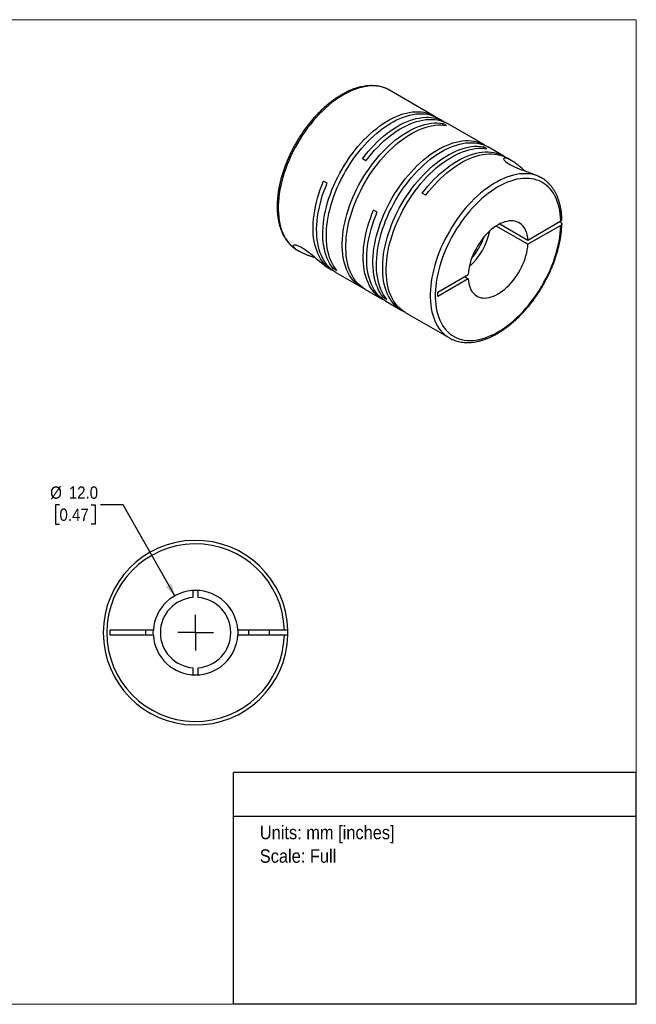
# Model space of a CAD drawing. Header units: millimetres. Extents: x 0 to 216, y 0 to 140.
# Tile 2 of 2: x 128 to 216, y 0 to 140. Entities that reach past the tile are written whole.
import ezdxf
from ezdxf.enums import TextEntityAlignment as Align

# ---------------------------------------------------------------- set-up
doc = ezdxf.new("R2010")
doc.units = ezdxf.units.MM
doc.header["$LTSCALE"] = 0.5
doc.linetypes.add('SLD-Solid', pattern=[0])
doc.layers.add('SLD-0', color=7, linetype='SLD-Solid', lineweight=25)
doc.layers.add('TEXT', color=140, linetype='SLD-Solid', lineweight=25)
doc.styles.add('SLDTEXTSTYLE0', font='GOTHIC.TTF', dxfattribs={"width": 0.913})
doc.dimstyles.new('SLDDIMSTYLE0', dxfattribs={"dimtxt": 1.75, "dimasz": 1.75, "dimexe": 0, "dimexo": 0.0625, "dimgap": 0.4375, "dimtad": 0, "dimtih": 1, "dimtoh": 1, "dimdec": 1, "dimrnd": 1e-09, "dimzin": 4, "dimdsep": 46, "dimtxsty": 'SLDTEXTSTYLE0', "dimsah": 1, "dimcen": 0, "dimadec": 0, "dimazin": 1, "dimtfac": 1, "dimtdec": 1, "dimtofl": 0, "dimtmove": 0, "dimatfit": 3, "dimfxl": 0, "dimfrac": 2, "dimtolj": 1, "dimtzin": 12, "dimarcsym": 0})

# ---------------------------------------------------------------- blocks, each defined once
blk = doc.blocks.new('Block2')
at = {"color": 7, "linetype": 'SLD-Solid', "lineweight": 18}
for p, q in [((0, 139.7), (215.9, 139.7)), ((0, 139.7), (0, 0)), ((215.9, 139.7), (215.9, 0)), ((0, 0), (215.9, 0))]:
    blk.add_line(p, q, dxfattribs=at)
blk = doc.blocks.new('SW_NOTE_0')
at = {"layer": 'TEXT', "color": 0, "insert": (0, 2.43), "char_height": 1.905, "attachment_point": 1, "style": 'SLDTEXTSTYLE0'}
blk.add_mtext('Units: mm [inches]', dxfattribs=at)
blk = doc.blocks.new('SW_NOTE_0_1')
at = {"layer": 'TEXT', "color": 0, "insert": (0, 2.43), "char_height": 1.905, "attachment_point": 1, "style": 'SLDTEXTSTYLE0'}
blk.add_mtext('Scale: Full', dxfattribs=at)
blk = doc.blocks.new('Block1')
at = {"layer": 'TEXT'}
for p, q in [((215.9, 32.88), (158.75, 32.88)), ((158.75, 0), (158.75, 32.88)), ((215.9, 0), (215.9, 32.88)), ((158.75, 26.7), (215.9, 26.7)), ((215.9, 0), (158.75, 0))]:
    blk.add_line(p, q, dxfattribs=at)
at = {"layer": 'TEXT', "color": 140}
for name, p in [('SW_NOTE_0', (162.49, 22.9)), ('SW_NOTE_0_1', (162.49, 19.56))]:
    blk.add_blockref(name, p, dxfattribs=at)
at = {"layer": 'TEXT', "color": 140, "style": 'SLDTEXTSTYLE0', "width": 0.913, "flags": 2}
for tag, height, p in [('AUTOATTR0', 2.12, (177.95, 28.35)), ('AUTOATTR1_0', 2.38, (166.91, 14.94)), ('AUTOATTR1_1', 2.38, (161.05, 11.86)), ('AUTOATTR1_2', 2.38, (168.89, 8.78))]:
    blk.add_attdef(tag, text='', height=height, dxfattribs=at).set_placement(p, align=Align.BOTTOM_LEFT)
blk = doc.blocks.new('_D_5')
at = {"layer": 'SLD-0'}
for p, q in [((134.07, 70.89), (133.53, 70.89)), ((133.53, 70.89), (133.53, 68.11)), ((138.59, 70.89), (139.13, 70.89)), ((139.13, 70.89), (139.13, 68.11)), ((143.09, 70.89), (139.91, 70.89)), ((150.42, 57.95), (143.09, 70.89)), ((133.53, 68.11), (134.07, 68.11)), ((139.13, 68.11), (138.59, 68.11))]:
    blk.add_line(p, q, dxfattribs=at)
blk.add_solid([(150.42, 57.95), (149.99, 59.72), (149.12, 59.23)], dxfattribs=at)
at = {"layer": 'SLD-0', "char_height": 1.75, "attachment_point": 1, "style": 'SLDTEXTSTYLE0'}
for s, insert in [('%%c', (132.75, 73.48)), ('12.0', (135.39, 73.48)), ('0.47', (134.07, 70.34))]:
    blk.add_mtext(s, dxfattribs=dict(at, insert=insert))
blk = doc.blocks.new('SW_CENTERMARKSYMBOL_2')
at = {"layer": 'SLD-0', "color": 0}
for q in [(0, 2.54), (-2.54, 0), (0, -2.54), (2.54, 0)]:
    blk.add_line((0, 0), q, dxfattribs=at)

msp = doc.modelspace()

# ---------------------------------------------------------------- linework, layer by layer
for p, q in [((187.24, 126.03), (180.91, 129.69)), ((180.93, 129.68), (180.91, 129.69)), ((188.62, 125.24), (187.74, 125.75)), ((188.97, 124.7), (188.47, 124.99)), ((188.47, 124.75), (188.47, 124.99)), ((194.35, 121.93), (189.12, 124.95)), ((194.7, 121.39), (194.2, 121.68)), ((194.2, 121.45), (194.2, 121.68)), ((197.11, 120.34), (194.85, 121.64)), ((177.55, 119.69), (177.05, 119.98)), ((198.14, 119.74), (197.61, 120.05)), ((172.03, 116.5), (171.53, 116.79)), ((202.48, 117.24), (202.29, 117.35)), ((186.04, 114.8), (185.54, 115.09)), ((179.14, 112.4), (178.64, 112.69)), ((200.52, 107.83), (196.02, 110.42)), ((196.55, 110.73), (200.52, 108.44)), ((200.52, 108.44), (205.19, 111.14)), ((205.19, 110.52), (200.52, 107.83)), ((205.19, 110.93), (205.01, 111.03)), ((167.82, 107), (168, 106.89)), ((172.15, 104.49), (172.76, 104.14)), ((172.91, 104.4), (173.11, 104.51)), ((173.41, 104.11), (172.91, 104.4)), ((173.27, 103.85), (176.9, 101.75)), ((187.73, 101.06), (192.05, 103.55)), ((192.05, 102.94), (187.73, 100.44)), ((191.52, 103.24), (192.05, 102.94)), ((177.4, 101.46), (179.87, 100.04)), ((187.73, 100.44), (187.73, 101.06)), ((180.02, 100.3), (180.22, 100.41)), ((180.52, 100.01), (180.02, 100.3)), ((180.37, 99.75), (182.63, 98.45)), ((183.13, 98.16), (189.38, 94.55)), ((189.38, 94.55), (189.4, 94.54)), ((153.01, 58.72), (153.01, 57.72)), ((153.76, 57.72), (153.76, 58.72)), ((141.28, 53.11), (147.39, 53.11)), ((141.28, 52.36), (141.28, 53.11)), ((146.28, 53.11), (146.28, 52.36)), ((147.38, 52.73), (147.39, 53.11)), ((159.37, 53.11), (165.98, 53.11)), ((160.88, 53.11), (160.88, 52.36)), ((163.88, 52.36), (163.88, 53.11)), ((147.39, 52.36), (141.28, 52.36)), ((147.39, 52.36), (147.38, 52.73)), ((165.98, 52.36), (159.37, 52.36)), ((153.01, 47.75), (153.01, 46.75)), ((153.76, 46.75), (153.76, 47.75))]:
    msp.add_line(p, q)
at = {"flags": 128}
for points in [[(180.91, 129.69), (180.91, 129.69), (180.57, 129.87), (180.21, 130.01), (179.84, 130.13), (179.46, 130.22), (179.06, 130.27), (178.65, 130.3), (178.23, 130.3), (177.8, 130.26), (177.36, 130.19), (176.91, 130.1), (176.46, 129.97), (176, 129.81), (175.53, 129.63), (175.07, 129.41), (174.6, 129.17), (174.13, 128.9), (173.66, 128.6), (173.2, 128.28), (172.73, 127.93), (172.27, 127.56), (171.82, 127.16), (171.37, 126.74), (170.93, 126.3), (170.5, 125.83), (170.08, 125.35), (169.67, 124.85), (169.27, 124.34), (168.89, 123.81), (168.52, 123.26), (168.16, 122.7), (167.82, 122.14), (167.5, 121.56), (167.19, 120.97), (166.9, 120.38), (166.64, 119.78), (166.39, 119.17), (166.16, 118.57), (165.95, 117.96), (165.77, 117.36), (165.6, 116.76), (165.46, 116.16), (165.34, 115.57), (165.25, 114.98), (165.18, 114.41), (165.13, 113.84), (165.1, 113.29), (165.1, 112.74), (165.13, 112.22), (165.17, 111.7), (165.24, 111.21), (165.34, 110.73), (165.45, 110.28), (165.59, 109.84), (165.76, 109.43), (165.94, 109.03), (166.14, 108.67), (166.37, 108.32), (166.62, 108.01), (166.89, 107.71), (167.17, 107.45), (167.48, 107.21), (167.8, 107.01), (167.82, 107)], [(172.91, 104.4), (172.67, 104.72), (172.44, 105.06), (172.24, 105.43), (172.06, 105.83), (171.9, 106.24), (171.77, 106.68), (171.65, 107.14), (171.56, 107.62), (171.5, 108.11), (171.45, 108.62), (171.43, 109.15), (171.44, 109.69), (171.46, 110.25), (171.51, 110.81), (171.59, 111.39), (171.68, 111.97), (171.8, 112.56), (171.95, 113.16), (172.11, 113.76), (172.3, 114.36), (172.5, 114.96), (172.73, 115.56), (172.98, 116.17), (173.25, 116.76), (173.54, 117.35), (173.84, 117.94), (174.17, 118.51), (174.51, 119.08), (174.86, 119.63), (175.23, 120.18), (175.62, 120.71), (176.01, 121.22), (176.42, 121.72), (176.84, 122.2), (177.27, 122.66), (177.71, 123.09), (178.16, 123.51), (178.61, 123.91), (179.07, 124.28), (179.53, 124.63), (179.99, 124.95), (180.46, 125.25), (180.93, 125.52), (181.39, 125.76), (181.86, 125.97), (182.32, 126.16), (182.78, 126.32), (183.23, 126.44), (183.68, 126.54), (184.11, 126.61), (184.54, 126.64), (184.96, 126.65), (185.37, 126.62), (185.77, 126.57), (186.15, 126.48), (186.52, 126.37), (186.88, 126.22), (187.22, 126.05), (187.49, 125.88)], [(173.41, 104.11), (173.17, 104.43), (172.94, 104.77), (172.74, 105.14), (172.56, 105.54), (172.4, 105.95), (172.27, 106.39), (172.15, 106.85), (172.06, 107.33), (172, 107.82), (171.95, 108.33), (171.93, 108.86), (171.94, 109.4), (171.96, 109.96), (172.01, 110.52), (172.09, 111.1), (172.19, 111.68), (172.3, 112.27), (172.45, 112.87), (172.61, 113.47), (172.8, 114.07), (173.01, 114.67), (173.24, 115.28), (173.48, 115.88), (173.75, 116.47), (174.04, 117.06), (174.35, 117.65), (174.67, 118.22), (175.01, 118.79), (175.36, 119.35), (175.73, 119.89), (176.12, 120.42), (176.52, 120.93), (176.92, 121.43), (177.34, 121.91), (177.77, 122.37), (178.21, 122.8), (178.66, 123.22), (179.11, 123.62), (179.57, 123.99), (180.03, 124.34), (180.5, 124.66), (180.96, 124.96), (181.43, 125.23), (181.9, 125.47), (182.36, 125.68), (182.82, 125.87), (183.28, 126.03), (183.73, 126.15), (184.18, 126.25), (184.62, 126.32), (185.05, 126.35), (185.47, 126.36), (185.87, 126.33), (186.27, 126.28), (186.66, 126.19), (187.03, 126.08), (187.38, 125.93), (187.72, 125.76), (187.74, 125.75)], [(177.05, 119.98), (177.45, 120.5), (177.86, 120.99), (178.28, 121.47), (178.71, 121.92), (179.15, 122.36), (179.6, 122.78), (180.05, 123.17), (180.51, 123.54), (180.97, 123.88), (181.44, 124.2), (181.91, 124.49), (182.37, 124.76), (182.84, 125), (183.3, 125.21), (183.76, 125.39), (184.22, 125.54), (184.67, 125.66), (185.12, 125.75), (185.56, 125.82), (185.98, 125.85), (186.4, 125.85), (186.81, 125.82), (187.2, 125.76), (187.59, 125.67), (187.96, 125.55), (188.31, 125.4), (188.65, 125.22), (188.87, 125.09)], [(177.16, 101.62), (176.88, 101.77), (176.56, 101.97), (176.25, 102.21), (175.97, 102.47), (175.7, 102.76), (175.46, 103.08), (175.23, 103.42), (175.03, 103.79), (174.84, 104.18), (174.68, 104.59), (174.54, 105.03), (174.43, 105.48), (174.33, 105.95), (174.26, 106.45), (174.21, 106.96), (174.19, 107.48), (174.19, 108.02), (174.21, 108.57), (174.26, 109.14), (174.33, 109.71), (174.43, 110.29), (174.54, 110.88), (174.68, 111.48), (174.84, 112.08), (175.03, 112.68), (175.23, 113.28), (175.46, 113.89), (175.7, 114.49), (175.97, 115.08), (176.25, 115.68), (176.56, 116.26), (176.88, 116.84), (177.21, 117.41), (177.57, 117.96), (177.94, 118.51), (178.32, 119.04), (178.71, 119.55), (179.12, 120.05), (179.54, 120.54), (179.97, 121), (180.4, 121.44), (180.85, 121.86), (181.3, 122.26), (181.76, 122.64), (182.22, 122.99), (182.68, 123.31), (183.15, 123.62), (183.62, 123.89), (184.08, 124.13), (184.55, 124.35), (185.01, 124.54), (185.47, 124.7), (185.92, 124.83), (186.37, 124.93), (186.81, 125.01), (187.24, 125.05), (187.66, 125.06), (188.07, 125.04), (188.47, 124.99)], [(177.4, 101.46), (177.38, 101.48), (177.06, 101.68), (176.76, 101.92), (176.47, 102.18), (176.21, 102.47), (175.96, 102.79), (175.73, 103.13), (175.53, 103.5), (175.34, 103.89), (175.18, 104.3), (175.04, 104.74), (174.93, 105.19), (174.83, 105.67), (174.76, 106.16), (174.72, 106.67), (174.69, 107.19), (174.69, 107.73), (174.72, 108.28), (174.76, 108.85), (174.83, 109.42), (174.93, 110), (175.04, 110.59), (175.18, 111.19), (175.34, 111.79), (175.53, 112.39), (175.73, 112.99), (175.96, 113.6), (176.21, 114.2), (176.47, 114.79), (176.76, 115.39), (177.06, 115.97), (177.38, 116.55), (177.72, 117.12), (178.07, 117.67), (178.44, 118.22), (178.82, 118.75), (179.22, 119.27), (179.62, 119.76), (180.04, 120.25), (180.47, 120.71), (180.91, 121.15), (181.35, 121.57), (181.8, 121.97), (182.26, 122.35), (182.72, 122.7), (183.19, 123.03), (183.65, 123.33), (184.12, 123.6), (184.59, 123.85), (185.05, 124.06), (185.51, 124.25), (185.97, 124.41), (186.43, 124.54), (186.87, 124.64), (187.31, 124.72), (187.74, 124.76), (188.16, 124.77), (188.57, 124.75), (188.97, 124.7)], [(177.55, 119.69), (177.95, 120.21), (178.36, 120.7), (178.78, 121.18), (179.22, 121.63), (179.66, 122.07), (180.1, 122.49), (180.56, 122.88), (181.01, 123.25), (181.48, 123.59), (181.94, 123.91), (182.41, 124.2), (182.87, 124.47), (183.34, 124.71), (183.81, 124.92), (184.27, 125.1), (184.72, 125.25), (185.18, 125.37), (185.62, 125.46), (186.06, 125.53), (186.49, 125.56), (186.9, 125.56), (187.31, 125.53), (187.71, 125.47), (188.09, 125.38), (188.46, 125.26), (188.81, 125.11), (189.12, 124.95)], [(180.02, 100.3), (179.77, 100.62), (179.55, 100.96), (179.35, 101.33), (179.17, 101.73), (179.01, 102.14), (178.87, 102.58), (178.76, 103.04), (178.67, 103.51), (178.6, 104.01), (178.56, 104.52), (178.54, 105.05), (178.54, 105.59), (178.57, 106.14), (178.62, 106.71), (178.69, 107.28), (178.79, 107.87), (178.91, 108.46), (179.05, 109.05), (179.22, 109.65), (179.4, 110.26), (179.61, 110.86), (179.84, 111.46), (180.09, 112.06), (180.36, 112.66), (180.64, 113.25), (180.95, 113.83), (181.27, 114.41), (181.61, 114.98), (181.97, 115.53), (182.34, 116.08), (182.72, 116.6), (183.12, 117.12), (183.53, 117.61), (183.95, 118.09), (184.38, 118.55), (184.82, 118.99), (185.26, 119.41), (185.72, 119.81), (186.17, 120.18), (186.63, 120.53), (187.1, 120.85), (187.57, 121.15), (188.03, 121.42), (188.5, 121.66), (188.96, 121.87), (189.43, 122.06), (189.88, 122.21), (190.34, 122.34), (190.78, 122.44), (191.22, 122.5), (191.65, 122.54), (192.07, 122.54), (192.48, 122.52), (192.88, 122.47), (193.26, 122.38), (193.63, 122.26), (193.99, 122.12), (194.33, 121.95), (194.6, 121.78)], [(180.52, 100.01), (180.27, 100.33), (180.05, 100.67), (179.85, 101.04), (179.67, 101.44), (179.51, 101.85), (179.37, 102.29), (179.26, 102.75), (179.17, 103.22), (179.1, 103.72), (179.06, 104.23), (179.04, 104.76), (179.04, 105.3), (179.07, 105.85), (179.12, 106.42), (179.19, 106.99), (179.29, 107.58), (179.41, 108.17), (179.55, 108.76), (179.72, 109.36), (179.91, 109.97), (180.11, 110.57), (180.34, 111.17), (180.59, 111.77), (180.86, 112.37), (181.15, 112.96), (181.45, 113.54), (181.78, 114.12), (182.12, 114.69), (182.47, 115.24), (182.84, 115.79), (183.23, 116.31), (183.62, 116.83), (184.03, 117.32), (184.45, 117.8), (184.88, 118.26), (185.32, 118.7), (185.76, 119.12), (186.22, 119.52), (186.68, 119.89), (187.14, 120.24), (187.6, 120.56), (188.07, 120.86), (188.54, 121.13), (189, 121.37), (189.47, 121.58), (189.93, 121.77), (190.39, 121.92), (190.84, 122.05), (191.28, 122.15), (191.72, 122.21), (192.15, 122.25), (192.57, 122.25), (192.98, 122.23), (193.38, 122.18), (193.76, 122.09), (194.13, 121.97), (194.49, 121.83), (194.83, 121.66), (194.85, 121.64)], [(182.88, 98.31), (182.6, 98.46), (182.28, 98.67), (181.98, 98.9), (181.7, 99.17), (181.43, 99.46), (181.18, 99.77), (180.96, 100.11), (180.75, 100.48), (180.57, 100.87), (180.41, 101.28), (180.27, 101.72), (180.15, 102.17), (180.06, 102.65), (179.99, 103.14), (179.94, 103.65), (179.92, 104.18), (179.92, 104.72), (179.94, 105.27), (179.99, 105.83), (180.06, 106.41), (180.15, 106.99), (180.27, 107.58), (180.41, 108.17), (180.57, 108.77), (180.75, 109.37), (180.96, 109.98), (181.18, 110.58), (181.43, 111.18), (181.7, 111.78), (181.98, 112.37), (182.28, 112.96), (182.6, 113.53), (182.94, 114.1), (183.3, 114.66), (183.66, 115.2), (184.05, 115.73), (184.44, 116.25), (184.85, 116.75), (185.27, 117.23), (185.7, 117.69), (186.13, 118.13), (186.58, 118.56), (187.03, 118.95), (187.49, 119.33), (187.95, 119.68), (188.41, 120.01), (188.88, 120.31), (189.35, 120.58), (189.81, 120.83), (190.28, 121.05), (190.74, 121.24), (191.2, 121.4), (191.65, 121.53), (192.1, 121.63), (192.54, 121.7), (192.97, 121.74), (193.39, 121.75), (193.8, 121.73), (194.2, 121.68)], [(183.13, 98.16), (183.11, 98.17), (182.79, 98.38), (182.48, 98.61), (182.2, 98.88), (181.93, 99.17), (181.69, 99.48), (181.46, 99.82), (181.26, 100.19), (181.07, 100.58), (180.91, 100.99), (180.77, 101.43), (180.66, 101.88), (180.56, 102.36), (180.49, 102.85), (180.44, 103.36), (180.42, 103.89), (180.42, 104.43), (180.44, 104.98), (180.49, 105.54), (180.56, 106.12), (180.66, 106.7), (180.77, 107.29), (180.91, 107.88), (181.07, 108.48), (181.26, 109.08), (181.46, 109.69), (181.69, 110.29), (181.93, 110.89), (182.2, 111.49), (182.48, 112.08), (182.79, 112.67), (183.11, 113.24), (183.44, 113.81), (183.8, 114.37), (184.17, 114.91), (184.55, 115.44), (184.94, 115.96), (185.35, 116.46), (185.77, 116.94), (186.2, 117.4), (186.63, 117.84), (187.08, 118.27), (187.53, 118.67), (187.99, 119.04), (188.45, 119.39), (188.91, 119.72), (189.38, 120.02), (189.85, 120.29), (190.31, 120.54), (190.78, 120.76), (191.24, 120.95), (191.7, 121.11), (192.15, 121.24), (192.6, 121.34), (193.04, 121.41), (193.47, 121.45), (193.89, 121.46), (194.3, 121.44), (194.7, 121.39)], [(185.54, 115.09), (185.94, 115.6), (186.35, 116.09), (186.77, 116.57), (187.2, 117.03), (187.64, 117.46), (188.09, 117.88), (188.54, 118.27), (189, 118.64), (189.46, 118.98), (189.92, 119.3), (190.39, 119.59), (190.86, 119.86), (191.32, 120.1), (191.79, 120.31), (192.25, 120.49), (192.71, 120.64), (193.16, 120.76), (193.6, 120.86), (194.04, 120.92), (194.47, 120.95), (194.89, 120.95), (195.29, 120.92), (195.69, 120.86), (196.07, 120.77), (196.44, 120.65), (196.79, 120.5), (197.13, 120.33), (197.35, 120.19)], [(186.04, 114.8), (186.44, 115.31), (186.85, 115.8), (187.27, 116.28), (187.7, 116.73), (188.14, 117.17), (188.58, 117.58), (189.04, 117.98), (189.49, 118.34), (189.95, 118.69), (190.42, 119.01), (190.88, 119.3), (191.35, 119.57), (191.82, 119.8), (192.28, 120.01), (192.74, 120.2), (193.2, 120.35), (193.65, 120.47), (194.09, 120.56), (194.53, 120.63), (194.96, 120.66), (195.38, 120.66), (195.78, 120.63), (196.18, 120.58), (196.56, 120.49), (196.93, 120.37), (197.28, 120.22), (197.61, 120.05)], [(200.07, 118.24), (200.04, 118.27), (199.86, 118.43), (199.69, 118.58), (199.46, 118.78), (199.28, 118.93), (199.13, 119.05), (199.01, 119.15), (198.85, 119.27), (198.71, 119.37), (198.58, 119.47), (198.39, 119.59), (198.22, 119.69), (198.07, 119.78), (197.92, 119.86), (197.79, 119.92), (197.62, 120), (197.46, 120.05), (197.34, 120.07), (197.23, 120.08), (197.15, 120.06), (197.1, 120.02), (197.08, 119.96), (197.1, 119.88), (197.16, 119.77), (197.26, 119.66), (197.4, 119.53), (197.58, 119.39), (197.8, 119.24), (198.05, 119.1), (198.33, 118.95), (198.64, 118.8), (198.96, 118.67), (199.29, 118.53), (199.63, 118.4), (199.97, 118.28), (200.29, 118.16), (200.6, 118.05), (200.81, 117.98), (201.01, 117.91), (201.2, 117.84), (201.53, 117.71), (201.84, 117.58), (202.12, 117.44), (202.12, 117.44)], [(202.46, 117.25), (202.12, 117.42), (201.77, 117.57), (201.4, 117.68), (201.01, 117.77), (200.61, 117.83), (200.2, 117.85), (199.78, 117.84), (199.35, 117.81), (198.91, 117.74), (198.46, 117.64), (198.01, 117.52), (197.55, 117.36), (197.09, 117.17), (196.62, 116.96), (196.15, 116.71), (195.68, 116.44), (195.21, 116.14), (194.75, 115.82), (194.28, 115.47), (193.82, 115.09), (193.37, 114.69), (192.92, 114.27), (192.48, 113.83), (192.05, 113.37), (191.63, 112.89), (191.22, 112.39), (190.83, 111.87), (190.44, 111.34), (190.07, 110.79), (189.72, 110.24), (189.38, 109.67), (189.05, 109.09), (188.75, 108.5), (188.46, 107.91), (188.19, 107.31), (187.95, 106.7), (187.72, 106.1), (187.51, 105.49), (187.33, 104.89), (187.17, 104.29), (187.03, 103.69), (186.91, 103.1), (186.81, 102.51), (186.74, 101.94), (186.7, 101.37), (186.67, 100.82), (186.67, 100.28), (186.7, 99.75), (186.74, 99.24), (186.81, 98.74), (186.91, 98.27), (187.03, 97.81), (187.17, 97.38), (187.33, 96.96), (187.51, 96.57), (187.72, 96.2), (187.95, 95.86), (188.19, 95.55), (188.46, 95.26), (188.75, 94.99), (189.05, 94.76), (189.38, 94.55), (189.38, 94.55)], [(173.02, 104), (172.77, 104.14), (172.45, 104.34), (172.15, 104.57), (171.86, 104.83), (171.59, 105.12), (171.35, 105.43), (171.12, 105.77), (170.91, 106.13), (170.73, 106.52), (170.56, 106.93), (170.42, 107.36), (170.3, 107.81), (170.21, 108.29), (170.13, 108.77), (170.08, 109.28), (170.06, 109.8), (170.05, 110.34), (170.07, 110.89), (170.12, 111.45), (170.18, 112.02), (170.28, 112.6), (170.39, 113.19), (170.52, 113.79), (170.68, 114.38), (170.86, 114.99), (171.06, 115.59), (171.29, 116.19), (171.53, 116.79)], [(173.27, 103.85), (172.97, 104.04), (172.66, 104.27), (172.37, 104.53), (172.11, 104.82), (171.86, 105.13), (171.63, 105.47), (171.42, 105.83), (171.23, 106.22), (171.07, 106.63), (170.93, 107.06), (170.81, 107.51), (170.71, 107.98), (170.64, 108.47), (170.59, 108.98), (170.56, 109.5), (170.55, 110.04), (170.58, 110.59), (170.62, 111.15), (170.69, 111.73), (170.78, 112.31), (170.89, 112.9), (171.03, 113.49), (171.18, 114.09), (171.36, 114.69), (171.57, 115.3), (171.79, 115.9), (172.03, 116.5)], [(205.19, 111.14), (205.17, 111.65), (205.12, 112.15), (205.04, 112.63), (204.95, 113.09), (204.83, 113.53), (204.69, 113.96), (204.53, 114.36), (204.34, 114.73), (204.13, 115.09), (203.91, 115.42), (203.66, 115.72), (203.39, 115.99), (203.11, 116.24), (202.8, 116.46), (202.48, 116.66), (202.15, 116.82), (201.79, 116.95), (201.43, 117.06), (201.05, 117.13), (200.65, 117.18), (200.25, 117.19), (199.83, 117.17), (199.41, 117.13), (198.97, 117.05), (198.53, 116.94), (198.09, 116.81), (197.64, 116.64), (197.18, 116.44), (196.73, 116.22), (196.27, 115.97), (195.81, 115.69), (195.35, 115.38), (194.9, 115.05), (194.45, 114.7), (194, 114.32), (193.56, 113.91), (193.13, 113.49), (192.7, 113.04), (192.29, 112.58), (191.89, 112.1), (191.49, 111.6), (191.11, 111.08), (190.75, 110.55), (190.4, 110.01), (190.06, 109.46), (189.74, 108.89), (189.44, 108.32), (189.15, 107.74), (188.89, 107.16), (188.64, 106.57), (188.42, 105.98), (188.21, 105.39), (188.03, 104.79), (187.87, 104.21), (187.73, 103.62), (187.61, 103.04), (187.52, 102.47), (187.45, 101.91), (187.4, 101.35), (187.38, 100.81), (187.38, 100.28), (187.4, 99.77), (187.45, 99.27), (187.52, 98.79), (187.61, 98.32), (187.73, 97.88), (187.87, 97.45), (188.03, 97.05), (188.21, 96.67), (188.42, 96.32), (188.64, 95.99), (188.89, 95.68), (189.15, 95.4), (189.44, 95.15), (189.74, 94.93), (190.06, 94.73), (190.4, 94.57), (190.75, 94.43), (191.11, 94.33), (191.49, 94.25), (191.89, 94.2), (192.29, 94.19), (192.7, 94.2), (193.13, 94.25), (193.56, 94.32), (194, 94.43), (194.45, 94.56), (194.9, 94.73), (195.35, 94.92), (195.81, 95.14), (196.27, 95.39), (196.73, 95.67), (197.18, 95.97), (197.64, 96.3), (198.09, 96.65), (198.53, 97.03), (198.97, 97.43), (199.41, 97.86), (199.83, 98.3), (200.25, 98.76), (200.65, 99.24), (201.05, 99.74), (201.43, 100.26), (201.79, 100.78), (202.15, 101.32), (202.48, 101.88), (202.8, 102.44), (203.11, 103.01), (203.39, 103.59), (203.66, 104.18), (203.91, 104.76), (204.13, 105.35), (204.34, 105.95), (204.53, 106.54), (204.69, 107.13), (204.83, 107.71), (204.95, 108.29), (205.04, 108.86), (205.12, 109.43), (205.17, 109.98), (205.19, 110.52)], [(202.48, 117.24), (202.47, 117.25), (202.46, 117.25)], [(180.13, 99.9), (179.89, 100.02), (179.57, 100.23), (179.27, 100.46), (178.98, 100.72), (178.71, 101), (178.46, 101.32), (178.23, 101.66), (178.02, 102.02), (177.84, 102.41), (177.67, 102.82), (177.53, 103.25), (177.41, 103.7), (177.31, 104.17), (177.24, 104.66), (177.19, 105.17), (177.16, 105.69), (177.16, 106.23), (177.18, 106.78), (177.22, 107.34), (177.29, 107.91), (177.38, 108.5), (177.49, 109.08), (177.63, 109.68), (177.79, 110.28), (177.97, 110.88), (178.17, 111.48), (178.39, 112.09), (178.64, 112.69)], [(180.37, 99.75), (180.07, 99.94), (179.77, 100.17), (179.48, 100.43), (179.21, 100.71), (178.96, 101.03), (178.73, 101.37), (178.53, 101.73), (178.34, 102.12), (178.18, 102.53), (178.03, 102.96), (177.91, 103.41), (177.82, 103.88), (177.74, 104.37), (177.69, 104.88), (177.66, 105.4), (177.66, 105.94), (177.68, 106.49), (177.73, 107.05), (177.79, 107.62), (177.88, 108.21), (178, 108.79), (178.13, 109.39), (178.29, 109.99), (178.47, 110.59), (178.67, 111.19), (178.9, 111.8), (179.14, 112.4)], [(200.52, 108.44), (200.49, 108.79), (200.43, 109.12), (200.35, 109.43), (200.25, 109.72), (200.12, 109.99), (199.98, 110.23), (199.81, 110.45), (199.62, 110.64), (199.41, 110.8), (199.19, 110.94), (198.95, 111.04), (198.69, 111.11), (198.42, 111.15), (198.14, 111.17), (197.85, 111.15), (197.55, 111.09), (197.24, 111.01), (196.92, 110.9), (196.6, 110.76), (196.29, 110.59), (195.97, 110.39), (195.65, 110.16), (195.33, 109.91), (195.02, 109.64), (194.72, 109.34), (194.43, 109.02), (194.15, 108.69), (193.88, 108.33), (193.62, 107.96), (193.38, 107.58), (193.16, 107.19), (192.95, 106.79), (192.76, 106.38), (192.59, 105.97), (192.45, 105.56), (192.32, 105.15), (192.22, 104.74), (192.14, 104.33), (192.08, 103.94), (192.05, 103.55)], [(172.15, 104.49), (172.09, 104.53), (171.96, 104.61), (171.83, 104.7), (171.63, 104.85), (171.42, 105.01), (171.21, 105.18), (170.99, 105.36), (170.74, 105.57), (170.49, 105.78), (170.23, 106.01), (169.96, 106.23), (169.68, 106.46), (169.4, 106.68), (169.12, 106.89), (168.84, 107.08), (168.57, 107.26), (168.31, 107.41), (168.07, 107.53), (167.85, 107.63), (167.67, 107.69), (167.51, 107.72), (167.39, 107.73), (167.3, 107.71), (167.25, 107.67), (167.23, 107.61), (167.24, 107.56), (167.26, 107.5), (167.31, 107.43), (167.42, 107.31), (167.59, 107.16), (167.81, 107.01), (167.81, 107.01)], [(192.05, 102.94), (192.08, 102.59), (192.14, 102.26), (192.22, 101.95), (192.32, 101.66), (192.45, 101.39), (192.59, 101.14), (192.76, 100.93), (192.95, 100.74), (193.16, 100.57), (193.38, 100.44), (193.62, 100.34), (193.88, 100.26), (194.15, 100.22), (194.43, 100.21), (194.72, 100.23), (195.02, 100.28), (195.33, 100.37), (195.65, 100.48), (195.97, 100.62), (196.29, 100.79), (196.6, 100.99), (196.92, 101.21), (197.24, 101.46), (197.55, 101.74), (197.85, 102.04), (198.14, 102.35), (198.42, 102.69), (198.69, 103.04), (198.95, 103.41), (199.19, 103.79), (199.41, 104.19), (199.62, 104.59), (199.81, 105), (199.98, 105.41), (200.12, 105.82), (200.25, 106.23), (200.35, 106.64), (200.43, 107.05), (200.49, 107.44), (200.52, 107.83)], [(159.37, 53.11), (159.38, 52.73), (159.37, 52.36)]]:
    msp.add_lwpolyline(points, dxfattribs=at)
for centre, radius, start, end in [((185.54, 111.89), 9.84, 312.5676, 347.4378), ((184.73, 112.36), 10.19, 319.8953, 340.1101), ((153.38, 52.73), 13.1, 1.6404, 358.3596), ((153.38, 52.73), 12.6, 1.7055, 358.2945), ((153.38, 52.73), 6, 3.5833, 176.4167), ((153.38, 52.73), 5, 94.3012, 265.6988), ((153.38, 52.73), 5, 274.3012, 85.6988), ((153.38, 52.73), 13.1, 358.3596, 1.6404), ((153.38, 52.73), 6, 183.5833, 356.4167)]:
    msp.add_arc(centre, radius, start, end)
for points, knots in [([(180.92, 129.68), (180.88, 129.7), (180.74, 129.79), (180.48, 129.91), (180.13, 130.06), (179.76, 130.17), (179.39, 130.26), (179, 130.31), (178.6, 130.34), (178.19, 130.35), (177.78, 130.32), (177.35, 130.27), (176.92, 130.19), (176.48, 130.08), (176.04, 129.95), (175.59, 129.79), (175.14, 129.6), (174.69, 129.38), (174.24, 129.14), (173.79, 128.87), (173.34, 128.58), (172.89, 128.27), (172.45, 127.94), (172.01, 127.58), (171.58, 127.2), (171.16, 126.8), (170.74, 126.38), (170.33, 125.95), (169.93, 125.49), (169.54, 125.02), (169.16, 124.54), (168.79, 124.04), (168.44, 123.53), (168.1, 123), (167.77, 122.47), (167.46, 121.93), (167.16, 121.38), (166.88, 120.82), (166.62, 120.25), (166.37, 119.69), (166.14, 119.12), (165.93, 118.54), (165.74, 117.97), (165.57, 117.4), (165.42, 116.83), (165.29, 116.26), (165.18, 115.7), (165.09, 115.14), (165.03, 114.59), (164.98, 114.05), (164.96, 113.51), (164.95, 112.99), (164.97, 112.48), (165.01, 111.98), (165.08, 111.5), (165.16, 111.03), (165.27, 110.58), (165.4, 110.15), (165.55, 109.73), (165.72, 109.34), (165.92, 108.96), (166.13, 108.61), (166.36, 108.28), (166.61, 107.98), (166.88, 107.7), (167.17, 107.44), (167.47, 107.22), (167.69, 107.07), (167.81, 107), (167.82, 107)], [0, 0, 0, 0, 0.004961, 0.019788, 0.034617, 0.049466, 0.064353, 0.079294, 0.094297, 0.109368, 0.124507, 0.13971, 0.15497, 0.170278, 0.185624, 0.200999, 0.216395, 0.231805, 0.247222, 0.262641, 0.278058, 0.293472, 0.30888, 0.324282, 0.339677, 0.355065, 0.370447, 0.385823, 0.401193, 0.416558, 0.431919, 0.447276, 0.462631, 0.477983, 0.493334, 0.508684, 0.524035, 0.539387, 0.554741, 0.570097, 0.585456, 0.600819, 0.616187, 0.631561, 0.646941, 0.662328, 0.677723, 0.693126, 0.708537, 0.723956, 0.739383, 0.754817, 0.770256, 0.785698, 0.801139, 0.816573, 0.831995, 0.847396, 0.862767, 0.878098, 0.89338, 0.908602, 0.923757, 0.938841, 0.953854, 0.968801, 0.983693, 0.998544, 1, 1, 1, 1]), ([(202.12, 117.44), (202.16, 117.42), (202.22, 117.39), (202.28, 117.35), (202.29, 117.34)], [0, 0, 0, 0, 0.70858, 1, 1, 1, 1]), ([(205.34, 111.34), (205.33, 111.43), (205.33, 111.69), (205.3, 112.11), (205.24, 112.6), (205.16, 113.07), (205.06, 113.53), (204.93, 113.97), (204.79, 114.39), (204.62, 114.79), (204.44, 115.17), (204.23, 115.53), (204, 115.86), (203.76, 116.17), (203.49, 116.46), (203.21, 116.72), (202.92, 116.96), (202.66, 117.13), (202.51, 117.22), (202.46, 117.25)], [0, 0, 0, 0, 0.0335618, 0.0971005, 0.1606525, 0.224184, 0.2876705, 0.3510818, 0.4143822, 0.4775314, 0.5404871, 0.6032089, 0.6656627, 0.7278267, 0.7896958, 0.8512854, 0.912633, 0.9737959, 1, 1, 1, 1]), ([(189.4, 94.54), (189.42, 94.53), (189.54, 94.45), (189.79, 94.33), (190.14, 94.19), (190.5, 94.07), (190.88, 93.99), (191.26, 93.93), (191.66, 93.89), (192.07, 93.89), (192.49, 93.91), (192.91, 93.96), (193.34, 94.04), (193.78, 94.14), (194.22, 94.28), (194.67, 94.44), (195.12, 94.62), (195.57, 94.84), (196.02, 95.08), (196.47, 95.34), (196.92, 95.63), (197.37, 95.94), (197.81, 96.27), (198.25, 96.63), (198.68, 97.01), (199.11, 97.41), (199.53, 97.82), (199.94, 98.26), (200.34, 98.71), (200.73, 99.18), (201.11, 99.66), (201.48, 100.16), (201.83, 100.67), (202.17, 101.19), (202.5, 101.72), (202.82, 102.27), (203.11, 102.82), (203.4, 103.37), (203.66, 103.94), (203.91, 104.51), (204.14, 105.08), (204.35, 105.65), (204.54, 106.22), (204.71, 106.8), (204.86, 107.37), (205, 107.93), (205.11, 108.5), (205.2, 109.06), (205.27, 109.61), (205.31, 110.14), (205.33, 110.51), (205.34, 110.7), (205.34, 110.73)], [0, 0, 0, 0, 0.003683, 0.023762, 0.043841, 0.063946, 0.084102, 0.104328, 0.124638, 0.145041, 0.165535, 0.186116, 0.206775, 0.227501, 0.248279, 0.269097, 0.289945, 0.310811, 0.331687, 0.352568, 0.373446, 0.39432, 0.415186, 0.436044, 0.456892, 0.477732, 0.498562, 0.519385, 0.540199, 0.561007, 0.581809, 0.602606, 0.623399, 0.644189, 0.664977, 0.685765, 0.706553, 0.727342, 0.748133, 0.768928, 0.789726, 0.810531, 0.831342, 0.85216, 0.872987, 0.893824, 0.91467, 0.935528, 0.956396, 0.977276, 0.997062, 1, 1, 1, 1]), ([(205.19, 111.14), (205.22, 111.15), (205.27, 111.19), (205.31, 111.25), (205.34, 111.3), (205.34, 111.33), (205.33, 111.34)], [0, 0, 0, 0, 0.293523, 0.573311, 0.839357, 1, 1, 1, 1]), ([(205.19, 110.93), (205.21, 110.92), (205.24, 110.9), (205.28, 110.87), (205.31, 110.82), (205.33, 110.78), (205.34, 110.73), (205.33, 110.67), (205.3, 110.62), (205.26, 110.57), (205.21, 110.54), (205.19, 110.52)], [0, 0, 0, 0, 0.088954, 0.183449, 0.283484, 0.389059, 0.500174, 0.616827, 0.739017, 0.866742, 1, 1, 1, 1]), ([(167.81, 107.01), (167.85, 106.98), (167.94, 106.92), (168.09, 106.84), (168.26, 106.75), (168.45, 106.65), (168.64, 106.57), (168.82, 106.49), (168.99, 106.42), (169.17, 106.35), (169.36, 106.28), (169.55, 106.21), (169.76, 106.14), (169.99, 106.06), (170.16, 106.01), (170.25, 105.98), (170.26, 105.97)], [0, 0, 0, 0, 0.074301, 0.152629, 0.235007, 0.321455, 0.411992, 0.474459, 0.54344, 0.618939, 0.687519, 0.756217, 0.825033, 0.908798, 0.986598, 1, 1, 1, 1]), ([(165.98, 53.11), (166, 53.11), (166.05, 53.11), (166.12, 53.11), (166.18, 53.11), (166.24, 53.11), (166.29, 53.11), (166.34, 53.11), (166.38, 53.11), (166.41, 53.11), (166.44, 53.11), (166.45, 53.11), (166.47, 53.11), (166.47, 53.11), (166.48, 53.11), (166.48, 53.11)], [0, 0, 0, 0, 0.09287, 0.183082, 0.270637, 0.355534, 0.437774, 0.517355, 0.594278, 0.668543, 0.74015, 0.809099, 0.87539, 0.939023, 1, 1, 1, 1]), ([(166.48, 52.36), (166.48, 52.36), (166.47, 52.36), (166.46, 52.36), (166.43, 52.36), (166.39, 52.36), (166.33, 52.36), (166.26, 52.36), (166.18, 52.36), (166.08, 52.36), (166.01, 52.36), (165.98, 52.36)], [0, 0, 0, 0, 0.088954, 0.183449, 0.283484, 0.389059, 0.500174, 0.616827, 0.739017, 0.866742, 1, 1, 1, 1])]:
    msp.add_open_spline(points, degree=3, knots=knots)

# ---------------------------------------------------------------- block references
at = {"color": 7, "linetype": 'Continuous'}
for name in ['Block2', 'Block1']:
    msp.add_blockref(name, (0, 0), dxfattribs=at)
at = {"layer": 'SLD-0'}
msp.add_blockref('SW_CENTERMARKSYMBOL_2', (153.38, 52.73), dxfattribs=at)

# ---------------------------------------------------------------- dimensions: what is measured, and where the dimension line sits
dim = msp.add_diameter_dim_2p(p1=(156.34, 47.51), p2=(150.42, 57.95), dimstyle='SLDDIMSTYLE0', dxfattribs=at)
dim.commit()
dim.dimension.update_dxf_attribs({"geometry": '_D_5', "text_midpoint": (136.33, 70.89), "dimtype": 163})

doc.saveas('drawing.dxf')
